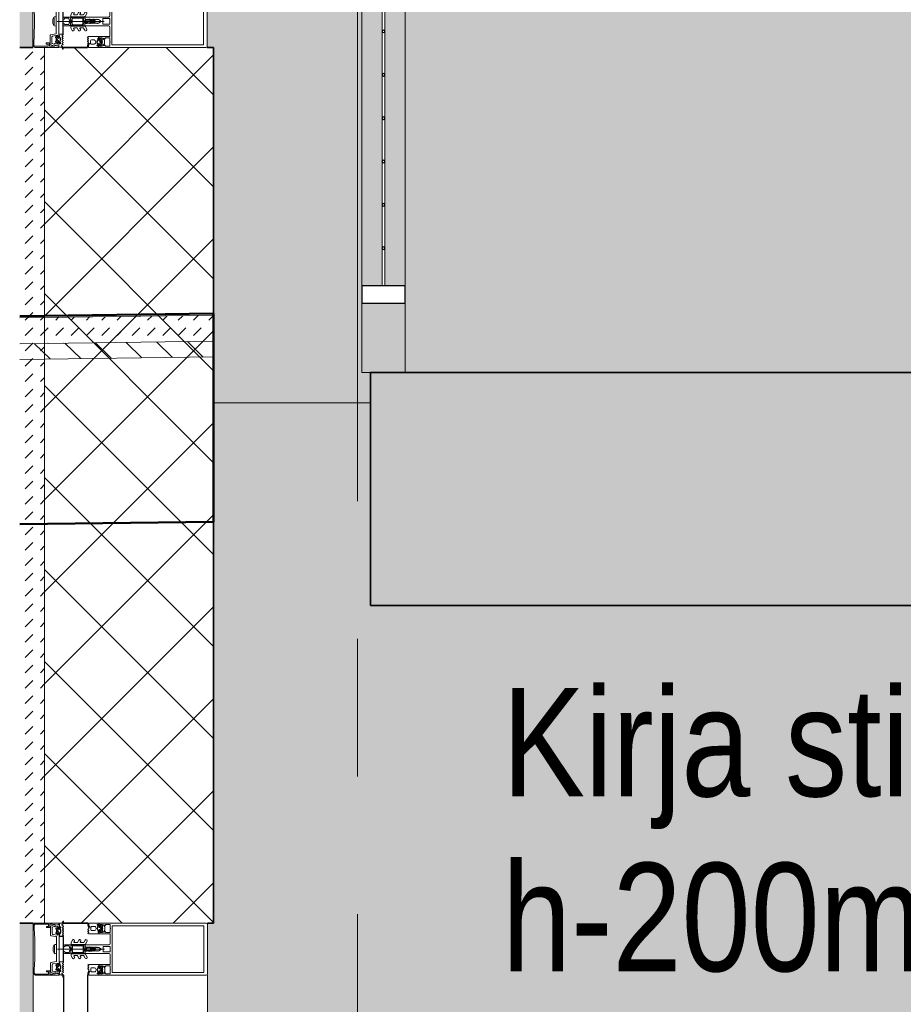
# Model space of a CAD drawing. Header units: millimetres. Extents: x -35550 to -1797, y -2320 to 9844.
# Tile 40 of 96: x -29225 to -28206, y 2106 to 3242. Entities that reach past the tile are written whole.
import ezdxf

# ---------------------------------------------------------------- set-up
doc = ezdxf.new("R2010")
doc.units = ezdxf.units.MM
doc.linetypes.add('Grid Line 1_2_', pattern=[1111.25, 635, -158.75, 158.75, -158.75])
for name, color, linetype, lineweight in [('Balusters', 7, 'Continuous', 18), ('Common Edges', 7, 'Continuous', 18), ('Curtain Panels', 7, 'Continuous', 18), ('Curtain Panels-1', 7, 'Continuous', 25), ('Curtain Wall Mullions', 7, 'Continuous', 18), ('Cut Pattern-2', 7, 'Continuous', 18), ('Detail Items', 7, 'Continuous', 18), ('Floors-2', 7, 'Continuous', 50), ('Generic Models', 7, 'Continuous', 18), ('Generic Models-6', 7, 'Continuous', 35), ('Grids-1', 7, 'Grid Line 1_2_', 9), ('Railings', 7, 'Continuous', 18), ('Rails', 7, 'Continuous', 25), ('Text Notes', 7, 'Continuous', 9), ('Walls', 7, 'Continuous', 18), ('Walls-1', 7, 'Continuous', 35)]:
    doc.layers.add(name, color=color, linetype=linetype, lineweight=lineweight)
for name, color, linetype, lineweight, true_color in [('Cut Pattern-3', 9, 'Continuous', 18, 0x808080), ('Generic Models-5', 9, 'Continuous', 18, 0x808080), ('Surface Pattern-1', 7, 'Continuous', 18, 0xc0c0c0)]:
    doc.layers.add(name, color=color, linetype=linetype, lineweight=lineweight, true_color=true_color)
doc.styles.add('Swis721 Cn BT_2', font='swissc.ttf', dxfattribs={"height": 125})
pattern_1 = [(45, (-11947.902, 4026.748), (0, 17.6776695), [12.5, -12.5])]

# ---------------------------------------------------------------- blocks, each defined once
blk = doc.blocks.new('System Panel - Glazed-2325728-Ukse BOKSI nr')
at = {"layer": 'Curtain Panels-1'}
for p, q in [((-30339.1, 2140), (-30339.1, 60)), ((-30311.1, 60), (-30311.1, 2140))]:
    blk.add_line(p, q, dxfattribs=at)
blk = doc.blocks.new('Rectangular Mullion - Schüco vert_ mullion_ cover cap 45mm_ profiil 150mm-1596190-Ukse BOKSI nr')
at = {"layer": 'Curtain Wall Mullions'}
for p, q in [((-30374.1, 60), (-30374.1, 2140)), ((-30339.2, 60), (-30339.2, 2140)), ((-30173.1, 2140), (-30173.1, 60))]:
    blk.add_line(p, q, dxfattribs=at)
blk = doc.blocks.new('Rectangular Mullion - HI_CovCap-30mm_Mull-125mm-488932-Ukse BOKSI nr')
at = {"layer": 'Detail Items'}
for p, q in [((-30374.1, 2.5), (-30374.1, 57.5)), ((-30372.8, 57.7), (-30372.8, 53.7)), ((-30355, 58.2), (-30355, 55.4)), ((-30349.4, 58.4), (-30353.7, 56.5)), ((-30339.3, 56.8), (-30340.8, 57.6)), ((-30339.1, 61), (-30339.1, 61.9)), ((-30311.1, 59.6), (-30311.1, 58.9)), ((-30310.8, 59.8), (-30310.9, 59.8)), ((-30310.2, 58.5), (-30310.2, 59.2)), ((-30309.9, 59.8), (-30309.9, 58.5)), ((-30309.8, 58.1), (-30308.8, 55.9)), ((-30299.5, 57.3), (-30300, 57.5)), ((-30298.9, 57.9), (-30298.9, 56.6)), ((-30298.3, 57.3), (-30298.3, 57.9)), ((-30294.6, 56.8), (-30295.5, 57.6)), ((-30291.7, 56.2), (-30292.7, 57.2)), ((-30181.2, 60), (-30280.5, 60)), ((-30181.2, 56.9), (-30280.5, 56.9)), ((-30188.1, 60), (-30174.6, 60)), ((-30173.1, 58.5), (-30173.1, 1.5)), ((-30354, 56), (-30354, 46)), ((-30353.6, 45.5), (-30347.5, 44.4)), ((-30352.2, 48), (-30352.2, 54.6)), ((-30351.6, 55.6), (-30350, 56.3)), ((-30346.6, 54.8), (-30347.6, 54)), ((-30347.6, 48), (-30346.6, 47.2)), ((-30347.1, 52.2), (-30347.1, 49.8)), ((-30346.5, 51.7), (-30346.5, 52.9)), ((-30346.5, 49.1), (-30346.5, 50.3)), ((-30346, 53.4), (-30344.8, 53.4)), ((-30344.4, 52.4), (-30346, 51.4)), ((-30346, 50.6), (-30344.4, 49.6)), ((-30344.8, 48.6), (-30346, 48.6)), ((-30344.3, 52.9), (-30344.3, 52.6)), ((-30344.3, 49.4), (-30344.3, 49.1)), ((-30343.9, 55.1), (-30343.9, 54.5)), ((-30343.9, 47.5), (-30343.9, 46.8)), ((-30343.3, 53.8), (-30343.3, 55.1)), ((-30342.9, 53.3), (-30342.7, 53.3)), ((-30342.8, 48.8), (-30342.8, 48.7)), ((-30342.2, 54.8), (-30342.7, 54.5)), ((-30342.5, 52.9), (-30342.6, 52.7)), ((-30342.4, 49.3), (-30342.6, 49.2)), ((-30342.4, 52.2), (-30342.3, 52.2)), ((-30342.4, 49.9), (-30342.3, 49.8)), ((-30342.2, 51.7), (-30342.3, 51.5)), ((-30342.3, 51), (-30342.1, 51)), ((-30342.1, 50.5), (-30342.3, 50.4)), ((-30340.1, 55.7), (-30339.3, 56.2)), ((-30339.3, 54.6), (-30340.1, 55)), ((-30340.1, 53.5), (-30339.3, 54)), ((-30339.3, 52.4), (-30340.1, 52.9)), ((-30340.1, 51.3), (-30339.3, 51.8)), ((-30339.3, 50.2), (-30340.1, 50.7)), ((-30340.1, 49.1), (-30339.3, 49.6)), ((-30339.3, 48), (-30340.1, 48.5)), ((-30340.1, 47), (-30339.3, 47.4)), ((-30339.3, 45.7), (-30340.1, 46.2)), ((-30310.1, 53.4), (-30310.9, 53)), ((-30310.9, 52.4), (-30310.1, 51.9)), ((-30310.1, 51.2), (-30310.9, 50.7)), ((-30310.9, 50.2), (-30310.1, 49.7)), ((-30310.1, 49), (-30310.9, 48.5)), ((-30307.5, 52.4), (-30307.5, 55.2)), ((-30306.5, 56.2), (-30303.5, 56.2)), ((-30303.5, 51.4), (-30306.5, 51.4)), ((-30301.5, 54.2), (-30301.5, 53.4)), ((-30299.9, 54.3), (-30300, 54.5)), ((-30300, 53.8), (-30299.9, 53.8)), ((-30299.9, 53.1), (-30300, 53.2)), ((-30299.9, 55), (-30299.8, 55)), ((-30299.9, 52.6), (-30299.8, 52.7)), ((-30299.6, 55.5), (-30299.7, 55.7)), ((-30299.5, 52), (-30299.7, 52.1)), ((-30299.5, 56.1), (-30299.3, 56.1)), ((-30299.4, 51.4), (-30299.3, 51.6)), ((-30298.3, 49.6), (-30298.3, 50.3)), ((-30297.9, 55.7), (-30297.9, 55.4)), ((-30297.9, 52.2), (-30297.9, 51.9)), ((-30297.7, 55.2), (-30296.1, 54.2)), ((-30296.1, 53.4), (-30297.7, 52.4)), ((-30285.6, 47.6), (-30297.6, 47.6)), ((-30296.2, 56.2), (-30297.4, 56.2)), ((-30297.4, 51.4), (-30296.2, 51.4)), ((-30295.7, 54.5), (-30295.7, 55.7)), ((-30295.7, 51.9), (-30295.7, 53.1)), ((-30295.5, 50), (-30294.6, 50.8)), ((-30295.1, 52.6), (-30295.1, 54.9)), ((-30292.7, 50.4), (-30291.7, 51.4)), ((-30291.4, 52.1), (-30291.4, 55.5)), ((-30285.1, 36.5), (-30285.1, 47.1)), ((-30349.5, 25.9), (-30349.5, 34.1)), ((-30347.2, 44.1), (-30347.2, 35.3)), ((-30347.2, 34.8), (-30347.2, 30.3)), ((-30330.3, 37.4), (-30330.3, 35.9)), ((-30328.6, 40.4), (-30330.2, 37.6)), ((-30314.3, 35.4), (-30329.8, 35.4)), ((-30316.6, 34.3), (-30329.7, 34.3)), ((-30327, 38.2), (-30326.5, 39.1)), ((-30323.3, 37.5), (-30326.5, 37.5)), ((-30321.3, 40.4), (-30322.9, 37.7)), ((-30319.7, 38.2), (-30319.2, 39.1)), ((-30316, 37.5), (-30319.3, 37.5)), ((-30314.1, 40.3), (-30315.6, 37.7)), ((-30314.1, 33.5), (-30314.1, 34.5)), ((-30313.9, 35.6), (-30311.9, 39.1)), ((-30313.6, 35), (-30286.6, 35)), ((-30350.9, 32.3), (-30350.9, 27.7)), ((-30347.2, 29.8), (-30347.2, 25.3)), ((-30347.2, 24.8), (-30347.2, 15.9)), ((-30346, 30), (-30291.8, 30)), ((-30339.1, 34), (-30339.1, 33.6)), ((-30339.1, 26.3), (-30339.1, 26)), ((-30338.1, 25), (-30332.4, 25)), ((-30333.1, 33.7), (-30337.4, 33.7)), ((-30337.4, 26.3), (-30333.1, 26.3)), ((-30332.1, 32.1), (-30332.1, 32.7)), ((-30332.1, 27.3), (-30332.1, 27.9)), ((-30331.1, 30.7), (-30331.8, 31.4)), ((-30331.8, 28.6), (-30331.1, 29.3)), ((-30330.7, 33.3), (-30330.7, 32.7)), ((-30330.7, 27.3), (-30330.7, 26)), ((-30330.4, 32), (-30330.1, 31.7)), ((-30330.1, 28.3), (-30330.4, 28)), ((-30330.3, 24.1), (-30330.3, 22.6)), ((-30329.8, 24.6), (-30314.3, 24.6)), ((-30328.6, 33.4), (-30328.6, 26.6)), ((-30328.1, 33.9), (-30317.1, 33.9)), ((-30317.1, 26.1), (-30328.1, 26.1)), ((-30316.6, 26.6), (-30316.6, 33.4)), ((-30315.6, 31.9), (-30315.6, 33.3)), ((-30315.6, 26.7), (-30315.6, 28.1)), ((-30314.9, 30.5), (-30315.5, 31.4)), ((-30315.4, 28.3), (-30314.2, 28.3)), ((-30315.3, 28.9), (-30314.9, 29.5)), ((-30314.6, 28.6), (-30315.1, 28.6)), ((-30314.1, 30.4), (-30314.1, 30.2)), ((-30314.1, 25.5), (-30314.1, 26.5)), ((-30311.9, 20.9), (-30313.9, 24.3)), ((-30313.8, 30.3), (-30313.6, 30.6)), ((-30286.6, 25), (-30313.6, 25)), ((-30312.9, 30.3), (-30312.9, 28.9)), ((-30308.7, 32.2), (-30308.6, 32.4)), ((-30308.6, 27.5), (-30308.7, 27.7)), ((-30308.2, 32.4), (-30308.1, 32.2)), ((-30308.1, 27.8), (-30308.2, 27.5)), ((-30308, 28.7), (-30308, 30.7)), ((-30307.3, 31), (-30307, 30.7)), ((-30306.8, 30.6), (-30306.8, 30.9)), ((-30306.6, 29.4), (-30306.7, 29.4)), ((-30306.3, 32.1), (-30304.6, 31.9)), ((-30304.6, 28.1), (-30306.3, 27.9)), ((-30306.1, 30.8), (-30306.1, 29.9)), ((-30305.3, 31.3), (-30305.4, 31.3)), ((-30305.4, 28.7), (-30305.3, 28.7)), ((-30303.4, 30.4), (-30304.6, 31.1)), ((-30304.6, 28.9), (-30303.4, 29.6)), ((-30304, 31.7), (-30302.6, 30.9)), ((-30302.6, 29.1), (-30304, 28.3)), ((-30293.5, 27.3), (-30293.5, 32.7)), ((-30293, 33.2), (-30285.6, 33.2)), ((-30285.6, 26.8), (-30293, 26.8)), ((-30285.1, 32.7), (-30285.1, 27.3)), ((-30285.1, 12.9), (-30285.1, 23.5)), ((-30354, 14), (-30354, 4)), ((-30347.5, 15.6), (-30353.6, 14.5)), ((-30352.2, 5.4), (-30352.2, 12)), ((-30347.6, 12), (-30346.6, 12.8)), ((-30344.8, 11.4), (-30346, 11.4)), ((-30343.9, 12.5), (-30343.9, 13.2)), ((-30339.3, 14.3), (-30340.1, 13.8)), ((-30340.1, 13), (-30339.3, 12.6)), ((-30339.3, 12), (-30340.1, 11.5)), ((-30330.2, 22.4), (-30328.6, 19.6)), ((-30326.5, 20.9), (-30327, 21.7)), ((-30326.5, 22.5), (-30323.3, 22.5)), ((-30322.9, 22.2), (-30321.3, 19.6)), ((-30319.2, 20.9), (-30319.7, 21.7)), ((-30319.3, 22.5), (-30316, 22.5)), ((-30315.6, 22.2), (-30314.1, 19.7)), ((-30310.1, 11), (-30310.9, 11.4)), ((-30297.6, 12.4), (-30285.6, 12.4)), ((-30372.8, 6.3), (-30372.8, 2.3)), ((-30355, 4.6), (-30355, 1.8)), ((-30353.7, 3.5), (-30349.4, 1.6)), ((-30350, 3.7), (-30351.6, 4.4)), ((-30346.6, 5.2), (-30347.6, 6)), ((-30347.1, 7.8), (-30347.1, 10.2)), ((-30346.5, 10.9), (-30346.5, 9.7)), ((-30346.5, 8.3), (-30346.5, 7.1)), ((-30346, 9.4), (-30344.4, 10.4)), ((-30344.4, 7.6), (-30346, 8.6)), ((-30346, 6.6), (-30344.8, 6.6)), ((-30344.3, 10.6), (-30344.3, 10.9)), ((-30344.3, 7.1), (-30344.3, 7.4)), ((-30343.9, 4.9), (-30343.9, 5.5)), ((-30343.3, 6.2), (-30343.3, 4.9)), ((-30342.9, 6.7), (-30342.7, 6.7)), ((-30342.8, 11.2), (-30342.8, 11.3)), ((-30342.2, 5.2), (-30342.7, 5.5)), ((-30342.4, 10.7), (-30342.6, 10.8)), ((-30342.5, 7.1), (-30342.6, 7.3)), ((-30342.4, 10.1), (-30342.3, 10.2)), ((-30342.4, 7.8), (-30342.3, 7.8)), ((-30342.1, 9.5), (-30342.3, 9.6)), ((-30342.3, 9), (-30342.1, 9)), ((-30342.2, 8.3), (-30342.3, 8.5)), ((-30339.3, 3.2), (-30340.8, 2.4)), ((-30340.1, 10.9), (-30339.3, 10.4)), ((-30339.3, 9.8), (-30340.1, 9.3)), ((-30340.1, 8.7), (-30339.3, 8.2)), ((-30339.3, 7.6), (-30340.1, 7.1)), ((-30340.1, 6.5), (-30339.3, 6)), ((-30339.3, 5.4), (-30340.1, 5)), ((-30340.1, 4.3), (-30339.3, 3.8)), ((-30311.1, 0.4), (-30311.1, 1.1)), ((-30310.9, 9.8), (-30310.1, 10.2)), ((-30310.1, 8.7), (-30310.9, 9.2)), ((-30310.9, 7.5), (-30310.1, 8)), ((-30310.1, 6.6), (-30310.9, 7)), ((-30310.8, 0.2), (-30310.9, 0.2)), ((-30310.2, 1.4), (-30310.2, 0.8)), ((-30309.9, 0.2), (-30309.9, 1.5)), ((-30309.8, 1.9), (-30308.8, 4.1)), ((-30307.5, 7.6), (-30307.5, 4.8)), ((-30303.5, 8.6), (-30306.5, 8.6)), ((-30306.5, 3.8), (-30303.5, 3.8)), ((-30301.5, 5.8), (-30301.5, 6.6)), ((-30299.9, 6.8), (-30300, 6.7)), ((-30300, 6.2), (-30299.9, 6.1)), ((-30299.9, 5.7), (-30300, 5.5)), ((-30299.5, 2.7), (-30300, 2.4)), ((-30299.9, 7.4), (-30299.8, 7.3)), ((-30299.9, 5), (-30299.8, 5)), ((-30299.5, 8), (-30299.7, 7.9)), ((-30299.6, 4.5), (-30299.7, 4.3)), ((-30299.5, 3.9), (-30299.3, 3.9)), ((-30299.4, 8.5), (-30299.3, 8.4)), ((-30298.9, 2.1), (-30298.9, 3.4)), ((-30298.3, 10.4), (-30298.3, 9.7)), ((-30298.3, 2.7), (-30298.3, 2.1)), ((-30297.9, 7.8), (-30297.9, 8.1)), ((-30297.9, 4.3), (-30297.9, 4.6)), ((-30296.1, 6.6), (-30297.7, 7.6)), ((-30297.7, 4.8), (-30296.1, 5.8)), ((-30297.4, 8.6), (-30296.2, 8.6)), ((-30296.2, 3.8), (-30297.4, 3.8)), ((-30295.7, 8.1), (-30295.7, 6.9)), ((-30295.7, 5.5), (-30295.7, 4.3)), ((-30295.5, 10), (-30294.6, 9.2)), ((-30294.6, 3.2), (-30295.5, 2.4)), ((-30295.1, 7.3), (-30295.1, 5)), ((-30291.7, 8.6), (-30292.7, 9.6)), ((-30292.7, 2.8), (-30291.7, 3.8)), ((-30291.4, 4.5), (-30291.4, 7.9)), ((-30181.2, 3.1), (-30280.5, 3.1)), ((-30181.2, 0), (-30280.5, 0)), ((-30174.6, 0), (-30188.1, 0)), ((-30339.1, -1), (-30339.1, -1.9))]:
    blk.add_line(p, q, dxfattribs=at)
at = {"layer": 'Detail Items', "flags": 128}
for points in [[(-30355.5, 54.9), (-30358.8, 54.9), (-30358.8, 56.2), (-30356.3, 56.2), (-30356.3, 58.7), (-30371.8, 58.7)], [(-30371.6, 60), (-30344.1, 60), (-30344.1, 58.9), (-30347.8, 57.7)], [(-30349.3, 58.4), (-30350.6, 58.4), (-30351.7, 58.7), (-30354.5, 58.7)], [(-30348.4, 55.6), (-30345.5, 56.4), (-30345.5, 54.5), (-30344.9, 54.5), (-30344.1, 55.3), (-30344.1, 58.5), (-30347.8, 57.5)], [(-30341.2, 59.8), (-30343.9, 59.8), (-30343.9, 55.7)], [(-30298.3, 58.5), (-30298.3, 60), (-30309.7, 60)], [(-30294, 54), (-30294, 58.5), (-30296.7, 58.5), (-30296.7, 57.3), (-30297.3, 57.3), (-30298.1, 58.1), (-30298.1, 60), (-30278.1, 60)], [(-30296, 57.5), (-30296.3, 57), (-30296.4, 57)], [(-30292, 57.9), (-30291.4, 57.3), (-30290.8, 57.3), (-30290.8, 58.5), (-30285.1, 58.5), (-30285.1, 54)], [(-30278.1, 3.1), (-30282.8, 3.1), (-30282.8, 56.9), (-30278.1, 56.9)], [(-30188.1, 56.9), (-30177.4, 56.9), (-30177.4, 3.1), (-30188.1, 3.1)], [(-30351.4, 13), (-30345.5, 14), (-30345.5, 12.5), (-30344.9, 12.5), (-30344.1, 13.3), (-30344.1, 46.7), (-30344.9, 47.5), (-30345.5, 47.5), (-30345.5, 46), (-30351.4, 47)], [(-30345.8, 54.2), (-30345.9, 54.2), (-30346.2, 54.7)], [(-30346.2, 47.3), (-30345.9, 47.8), (-30345.8, 47.8)], [(-30343.9, 46.2), (-30343.9, 44.8), (-30340, 44.8), (-30339.3, 45.2)], [(-30343.3, 47), (-30343.3, 48.2), (-30343, 48.2), (-30343.2, 46.9)], [(-30310.9, 48), (-30310.2, 47.6), (-30298.3, 47.6), (-30298.3, 48.9)], [(-30298.9, 51), (-30299, 49.7), (-30299, 51), (-30299.1, 51)], [(-30298.1, 48.1), (-30298.1, 49.5), (-30297.3, 50.3), (-30296.7, 50.3), (-30296.7, 49.1), (-30294, 49.1), (-30294, 53.5)], [(-30296.4, 50.6), (-30296.3, 50.6), (-30296, 50.1)], [(-30285.1, 53.5), (-30285.1, 49.1), (-30290.8, 49.1), (-30290.8, 50.3), (-30291.4, 50.3), (-30292, 49.6)], [(-30348.9, 24.8), (-30347.3, 24.6), (-30347.3, 35.4), (-30348.9, 35.2)], [(-30339.5, 15.3), (-30339.1, 15.3), (-30339.1, 44.7), (-30339.5, 44.7)], [(-30338.1, 35), (-30314.1, 35), (-30314.1, 33.4)], [(-30337.7, 33.4), (-30337.7, 32.6), (-30338.1, 32.6)], [(-30338.1, 27.3), (-30337.7, 27.3), (-30337.7, 26.6)], [(-30330.1, 25.5), (-30328.1, 25.7), (-30316.6, 25.7)], [(-30314.1, 26.6), (-30314.1, 25), (-30330, 25)], [(-30313.8, 28.4), (-30313.4, 28.8), (-30313.4, 29.8), (-30313.5, 29.6), (-30314.2, 28.7)], [(-30313.8, 29.9), (-30313.7, 29.9), (-30313.7, 30)], [(-30296.3, 30.9), (-30298.3, 32), (-30300.2, 32), (-30300.5, 32.5), (-30300.8, 32), (-30302, 32), (-30302.3, 32.5), (-30302.6, 32), (-30303.8, 32), (-30304.1, 32.5), (-30304.4, 32), (-30305.6, 32), (-30305.9, 32.5), (-30306.2, 32), (-30307.4, 32), (-30307.7, 32.5), (-30308, 32), (-30309.2, 32), (-30309.5, 32.5), (-30309.8, 32), (-30311, 32), (-30311.3, 32.5), (-30311.6, 32), (-30312.8, 32), (-30313.1, 32.5)], [(-30313.1, 27.5), (-30312.1, 27.5), (-30311.9, 28), (-30310.6, 28), (-30310.3, 27.5), (-30310.1, 28), (-30308.8, 28), (-30308.5, 27.5), (-30308.3, 28), (-30307, 28), (-30306.7, 27.5), (-30306.5, 28), (-30305.2, 28), (-30304.9, 27.5), (-30304.7, 28), (-30303.4, 28), (-30303.1, 27.5), (-30302.9, 28), (-30301.6, 28), (-30301.3, 27.5), (-30301.1, 28), (-30299.8, 28), (-30299.5, 27.5), (-30299.3, 28), (-30298.3, 28), (-30296.3, 29.1)], [(-30307.1, 29.6), (-30307.4, 30.1), (-30307.5, 28.8)], [(-30307.3, 30.4), (-30307.2, 30.4), (-30307, 30.4)], [(-30346.2, 12.7), (-30345.9, 12.2), (-30345.8, 12.2)], [(-30343.9, 13.8), (-30343.9, 15.2), (-30340, 15.2), (-30339.3, 14.8)], [(-30343.3, 13), (-30343.3, 11.8), (-30343, 11.8), (-30343.2, 13.1)], [(-30310.9, 12), (-30310.2, 12.4), (-30298.3, 12.4), (-30298.3, 11)], [(-30294, 6.4), (-30294, 10.9), (-30296.7, 10.9), (-30296.7, 9.7), (-30297.3, 9.7), (-30298.1, 10.5), (-30298.1, 11.9)], [(-30371.8, 1.3), (-30356.3, 1.3), (-30356.3, 3.8), (-30358.8, 3.8), (-30358.8, 5.1), (-30355.5, 5.1)], [(-30347.8, 2.3), (-30344.1, 1.1), (-30344.1, 0), (-30371.6, 0)], [(-30354.5, 1.3), (-30351.7, 1.3), (-30350.6, 1.6), (-30349.3, 1.6)], [(-30347.8, 2.5), (-30344.1, 1.5), (-30344.1, 4.7), (-30344.9, 5.5), (-30345.5, 5.5), (-30345.5, 3.6), (-30348.4, 4.4)], [(-30345.8, 5.8), (-30345.9, 5.8), (-30346.2, 5.3)], [(-30341.2, 0.2), (-30343.9, 0.2), (-30343.9, 4.3)], [(-30298.3, 1.5), (-30298.3, 0), (-30309.7, 0)], [(-30298.9, 8.9), (-30299, 10.2), (-30299, 9), (-30299.1, 9)], [(-30278.1, 0), (-30298.1, 0), (-30298.1, 1.9), (-30297.3, 2.7), (-30296.7, 2.7), (-30296.7, 1.5), (-30294, 1.5), (-30294, 5.9)], [(-30296.4, 9.4), (-30296.3, 9.4), (-30296, 9.9)], [(-30296, 2.5), (-30296.3, 3), (-30296.4, 3)], [(-30292, 10.3), (-30291.4, 9.7), (-30290.8, 9.7), (-30290.8, 10.9), (-30285.1, 10.9), (-30285.1, 6.4)], [(-30285.1, 5.9), (-30285.1, 1.5), (-30290.8, 1.5), (-30290.8, 2.7), (-30291.4, 2.7), (-30292, 2)]]:
    blk.add_lwpolyline(points, dxfattribs=at)
for points in [[(-30339.5, 15.3), (-30339.5, 44.7), (-30344, 44.7), (-30344, 15.3)], [(-30302.1, 30), (-30303.2, 30)]]:
    blk.add_lwpolyline(points, close=True, dxfattribs=at)
at = {"layer": 'Detail Items'}
for centre, radius, start, end in [((-30371.6, 57.5), 2.5, 89.9958, 180.0044), ((-30371.8, 57.7), 1, 89.9747, 180.027), ((-30354.5, 58.2), 0.5, 89.9737, 180.0289), ((-30349.2, 57.9), 0.6, 8.4417, 115), ((-30349.3, 57.6), 0.8, 31.4994, 90), ((-30348, 58.4), 0.674, 211.4994, 289.3465), ((-30348, 58.1), 0.6, 188.4417, 285), ((-30342.5, 62.3), 2.86, 297.5921, 351.6433), ((-30340.5, 58.1), 0.5, 115.3637, 240.1649), ((-30342, 61.1), 2.91, 295.3637, 350.4545), ((-30339.4, 61.9), 0.3, 359.9022, 171.6433), ((-30341.1, 61), 2, 350.4545, 359.9022), ((-30310.9, 59.6), 0.2, 89.962, 180.0227), ((-30300.4, 58.9), 10.7, 180.0006, 206.6602), ((-30310.8, 59.2), 0.6, 359.9898, 90.0124), ((-30303.9, 58.5), 6.3, 180.0004, 208.0721), ((-30309.7, 59.8), 0.2, 90.0083, 179.9961), ((-30308.9, 58.5), 1, 180.0045, 203.9938), ((-30299.5, 57.9), 0.65, 0, 180), ((-30299.8, 57.9), 0.4, 180, 240.0063), ((-30300, 56.4), 1, 0.8272, 59.9977), ((-30298.3, 58.2), 0.3, 90, 270), ((-30298, 57.3), 0.3, 180.9052, 269.9815), ((-30297.2, 54), 3.14, 75.4979, 104.5021), ((-30295.7, 57.3), 0.3, 50.0103, 149.9951), ((-30292.4, 57.6), 0.5, 45, 225), ((-30174.6, 58.5), 1.5, 360, 90), ((-30834.2, 30), 462, 357.0596, 2.9404), ((-30355.5, 55.4), 0.5, 269.9693, 0.0307), ((-30353.5, 56), 0.5, 115, 180), ((-30353.5, 46), 0.5, 180, 260), ((-30351.2, 54.6), 1, 115, 180), ((-30351.2, 48), 1, 180, 260), ((-30349.7, 55.8), 0.6, 18.8192, 115), ((-30348.6, 56.2), 0.6, 198.8192, 285), ((-30347.1, 53.4), 0.8, 129.9967, 247.3844), ((-30347.1, 48.6), 0.8, 112.6228, 229.9969), ((-30347.6, 52.2), 0.5, 0.0003, 67.3776), ((-30347.6, 49.8), 0.5, 292.6209, 0.0012), ((-30346.4, 54.5), 0.3, 30.0049, 129.9897), ((-30346.4, 47.4), 0.3, 229.9887, 330.0017), ((-30346, 52.9), 0.5, 89.9899, 180.0101), ((-30346.2, 51.7), 0.3, 179.9936, 300.0024), ((-30346.2, 50.3), 0.3, 60.0027, 180.0013), ((-30346, 49.1), 0.5, 180.0092, 269.9908), ((-30345, 51.2), 3.14, 75.4979, 104.5021), ((-30345, 50.8), 3.14, 255.517, 283.1975), ((-30344.8, 52.9), 0.5, 359.9897, 90.0103), ((-30344.8, 49.1), 0.5, 270.009, 359.991), ((-30344.6, 52.6), 0.3, 299.9936, 0.0121), ((-30344.6, 49.4), 0.3, 359.9893, 60.005), ((-30344.2, 47.5), 0.3, 0, 103.1975), ((-30344.2, 54.5), 0.3, 270.0185, 359.0948), ((-30343.9, 55.4), 0.3, 270, 90), ((-30343.6, 47), 0.33, 215.0901, 360), ((-30343.6, 46.2), 0.3, 97.1885, 179.997), ((-30343.7, 46.9), 0.5, 277.1737, 0.0088), ((-30342.6, 55.1), 0.65, 0, 180), ((-30342.8, 53.8), 0.5, 180, 215.0779), ((-30343, 48.2), 0.3, 144.1588, 180), ((-30342.2, 53.6), 1, 120.0023, 179.1728), ((-30342.8, 53.6), 0.339, 179.1783, 266.9975), ((-30346.8, 51), 4.4, 324.1588, 35.0779), ((-30343, 48.5), 0.3, 270.0112, 26.991), ((-30342.6, 48.9), 0.3, 105.0015, 206.9968), ((-30342.7, 53), 0.272, 330.011, 86.9853), ((-30342.3, 52.5), 0.316, 150.007, 251.9967), ((-30342.2, 50.1), 0.316, 120.0026, 221.9974), ((-30342.1, 51.3), 0.316, 134.991, 237.0104), ((-30342.5, 49.6), 0.3, 284.9955, 42.0028), ((-30342.4, 51.9), 0.3, 315.0005, 72.0009), ((-30342.4, 55.1), 0.4, 299.9937, 0), ((-30342.3, 50.7), 0.3, 300.0003, 56.9985), ((-30339.9, 55.4), 0.417, 125.132, 234.868), ((-30339.9, 53.2), 0.415, 125.012, 234.988), ((-30339.9, 51), 0.43, 127.8436, 233.8234), ((-30339.9, 48.8), 0.419, 125.4665, 234.6999), ((-30339.9, 46.6), 0.416, 116.9541, 241.568), ((-30339.4, 56.5), 0.3, 300.7154, 60.1649), ((-30339.4, 54.3), 0.3, 300.5887, 59.5346), ((-30339.4, 52.1), 0.3, 300.1448, 59.5346), ((-30339.4, 49.9), 0.3, 300.3449, 59.5346), ((-30339.4, 47.7), 0.3, 300.3446, 59.7685), ((-30339.4, 45.5), 0.3, 299.7965, 60.132), ((-30310.8, 52.7), 0.3, 119.9964, 240.0036), ((-30310.8, 50.5), 0.3, 119.9964, 240.0036), ((-30310.8, 48.3), 0.3, 119.9964, 240.0036), ((-30310.4, 53.9), 0.51, 301.8069, 26.6614), ((-30310.3, 51.6), 0.41, 299.9985, 60.0015), ((-30310.3, 49.4), 0.41, 300.0052, 59.9948), ((-30309.1, 55.7), 0.35, 208.0748, 23.9984), ((-30306.5, 55.2), 1, 89.9928, 180.0072), ((-30306.5, 52.4), 1, 180.0013, 269.9987), ((-30303.5, 54.2), 2, 359.9974, 90.0026), ((-30303.5, 53.4), 2, 270.0021, 359.9979), ((-30299.9, 53.5), 0.3, 123.0015, 239.9997), ((-30299.8, 54.7), 0.3, 107.9991, 224.9995), ((-30299.7, 52.4), 0.3, 137.9972, 255.0045), ((-30300.1, 54.1), 0.316, 302.9896, 45.009), ((-30300, 52.9), 0.316, 318.0026, 59.9974), ((-30295.4, 53.8), 4.4, 144.9221, 215.8412), ((-30299.9, 55.3), 0.316, 288.0033, 29.993), ((-30299.5, 55.8), 0.272, 93.0147, 209.989), ((-30299.6, 51.7), 0.3, 333.0032, 74.9985), ((-30299.1, 51.3), 0.3, 153.009, 269.9888), ((-30299.3, 56.4), 0.339, 273.0025, 0.8217), ((-30299.4, 56.6), 0.5, 324.9221, 0), ((-30298.5, 49.7), 0.5, 179.9912, 262.8263), ((-30299.2, 51), 0.3, 360, 35.8412), ((-30298.6, 49.8), 0.33, 180, 324.9099), ((-30298.6, 48.9), 0.3, 0.003, 82.8115), ((-30298, 50.3), 0.3, 76.8025, 180), ((-30297.6, 48.1), 0.5, 180, 270), ((-30297.4, 55.7), 0.5, 89.9897, 180.0103), ((-30297.6, 55.4), 0.3, 179.9879, 240.0064), ((-30297.6, 52.2), 0.3, 119.995, 180.0107), ((-30297.4, 51.9), 0.5, 180.009, 269.991), ((-30297.2, 53.6), 3.14, 256.8025, 284.483), ((-30296.2, 55.7), 0.5, 359.9899, 90.0101), ((-30296.2, 51.9), 0.5, 270.0092, 359.9908), ((-30296, 54.5), 0.3, 239.9976, 0.0064), ((-30296, 53.1), 0.3, 359.9987, 119.9973), ((-30295.7, 50.2), 0.3, 209.9983, 310.0113), ((-30294.6, 54.9), 0.5, 112.6224, 179.9997), ((-30294.6, 52.6), 0.5, 179.9988, 247.3791), ((-30295.1, 56.1), 0.8, 292.6156, 50.0033), ((-30295.1, 51.4), 0.8, 310.0031, 67.3772), ((-30294, 53.8), 0.25, 281.537, 78.463), ((-30292.4, 50), 0.5, 135, 315), ((-30292.4, 55.5), 1, 360, 45), ((-30292.4, 52.1), 1, 315, 360), ((-30285.6, 47.1), 0.5, 0, 90), ((-30285.1, 53.8), 0.25, 281.537, 78.463), ((-30341.8, 29.9), 9.4, 153.767, 165.5787), ((-30348.3, 33.1), 2.2, 103.9707, 152.728), ((-30347.5, 44.1), 0.3, 0, 80), ((-30347.3, 35), 0.256, 282.6804, 77.3196), ((-30338.1, 34), 1, 90, 180), ((-30329.7, 33.3), 1, 90, 180), ((-30329.8, 37.4), 0.5, 150, 180), ((-30329.8, 35.9), 0.5, 180, 270), ((-30327.6, 39.8), 1.2, 60, 150), ((-30327.6, 39.7), 1.3, 330, 60), ((-30326.5, 38), 0.5, 150, 270), ((-30323.3, 38), 0.5, 270, 330), ((-30320.3, 39.8), 1.2, 60, 150), ((-30319.3, 38), 0.5, 150, 270), ((-30320.3, 39.7), 1.3, 330, 60), ((-30316.6, 33.3), 1, 0, 90), ((-30316, 38), 0.5, 270, 330), ((-30314.3, 35.9), 0.5, 270, 330), ((-30313, 39.7), 1.3, 64.4117, 150), ((-30313.6, 34.5), 0.5, 90, 180), ((-30313, 39.7), 1.3, 330, 60), ((-30286.6, 36.5), 1.5, 270, 360), ((-30341.8, 30.1), 9.41, 194.4257, 206.2319), ((-30348.3, 26.9), 2.2, 207.2746, 256.0268), ((-30347.3, 30), 0.256, 282.6804, 77.3196), ((-30347.3, 25), 0.256, 282.6804, 77.3196), ((-30338.1, 33.6), 1, 180, 270), ((-30338.1, 26.3), 1, 90, 180), ((-30338.1, 26), 1, 180, 270), ((-30337.4, 33.4), 0.3, 90, 180), ((-30337.4, 26.6), 0.3, 180, 270), ((-30333.1, 32.7), 1, 0, 90), ((-30333.1, 27.3), 1, 270, 0), ((-30332.4, 26), 1, 270, 306.8699), ((-30331.1, 32.1), 1, 180, 225), ((-30331.1, 27.9), 1, 135, 180), ((-30331.2, 24.4), 1, 53.1301, 126.8699), ((-30331.8, 30), 1, 315, 45), ((-30329.7, 32.7), 1, 180, 225), ((-30329.7, 27.3), 1, 135, 180), ((-30330.2, 26), 0.5, 180, 276), ((-30330, 26), 1, 233.1301, 270), ((-30329.8, 24.1), 0.5, 90, 180), ((-30331.8, 30), 2.4, 315, 45), ((-30328.1, 33.4), 0.5, 90, 180), ((-30328.1, 26.6), 0.5, 180, 270), ((-30317.1, 33.4), 0.5, 0, 90), ((-30317.1, 26.6), 0.5, 270, 0), ((-30316.6, 26.7), 1, 270, 0), ((-30314.6, 31.9), 1, 180, 210), ((-30315.4, 28.1), 0.2, 90, 180), ((-30315.1, 28.8), 0.2, 150, 270), ((-30315.8, 30), 1, 330, 30), ((-30314.6, 29.1), 0.5, 270, 315), ((-30314.3, 24.1), 0.5, 30, 90), ((-30314.2, 28.8), 0.5, 270, 315), ((-30313.1, 33.5), 1, 180, 270), ((-30312.6, 33.4), 1.5, 180, 280.22), ((-30313.3, 30.4), 0.8, 95.5038, 180), ((-30313.8, 30.2), 0.3, 180, 270), ((-30312.6, 26.6), 1.5, 79.78, 180), ((-30313.1, 26.5), 1, 90, 180), ((-30313.6, 25.5), 0.5, 180, 270), ((-30313.7, 30.2), 0.2, 135, 270), ((-30313.7, 29.7), 0.2, 0, 90), ((-30313.3, 30.3), 0.4, 0, 135), ((-30313.6, 29.8), 0.2, 0, 90), ((-30313.7, 29.6), 0.2, 315, 0), ((-30308.8, -16.6), 48, 88.223, 95.5038), ((-30313.6, 29), 0.2, 315, 0), ((-30312.7, 28.9), 0.2, 180, 265.2875), ((-30308.8, 76.5), 48, 265.2875, 270.6868), ((-30308.8, 12.2), 20, 89.7236, 100.22), ((-30308.8, 47.7), 20, 259.78, 270.2764), ((-30308.4, 32.3), 0.2, 30, 150), ((-30308.4, 27.6), 0.2, 210, 330), ((-30308.2, 28.7), 0.2, 270.6868, 0), ((-30308.8, 12.2), 20, 83, 88.0497), ((-30308.8, 47.7), 20, 271.9503, 277), ((-30307.6, 30.7), 0.4, 45, 180), ((-30307.3, 30.2), 0.2, 90, 180), ((-30307.3, 28.8), 0.2, 180, 271.7659), ((-30307.2, 30.2), 0.2, 90, 210), ((-30307.3, 30.9), 0.5, 360, 88.223), ((-30308.8, 76.5), 48, 271.7659, 274), ((-30307.2, 30.6), 0.2, 270, 45), ((-30306.7, 29.9), 0.5, 210, 270), ((-30307, 30.6), 0.2, 270, 0), ((-30306.6, 29.9), 0.5, 270, 0), ((-30305.6, 30.8), 0.5, 86.1698, 180), ((-30308.8, -16.6), 48, 86, 86.1698), ((-30305.4, 29.7), 1.6, 60, 86), ((-30305.4, 30.3), 1.6, 274, 300), ((-30304.8, 30.4), 1.5, 60, 83), ((-30304.8, 29.6), 1.5, 277, 300), ((-30303.7, 30), 0.5, 0.0573, 60), ((-30303.7, 30), 0.5, 300, 359.9427), ((-30303.1, 30), 1, 0.0286, 60), ((-30303.1, 30), 1, 300, 359.9714), ((-30296.8, 30), 1, 300, 60), ((-30293, 32.7), 0.5, 90, 180), ((-30293, 27.3), 0.5, 180, 270), ((-30286.6, 23.5), 1.5, 0, 90), ((-30285.6, 32.7), 0.5, 360, 90), ((-30285.6, 27.3), 0.5, 270, 360), ((-30353.5, 14), 0.5, 100, 180), ((-30351.2, 12), 1, 100, 180), ((-30347.1, 11.4), 0.8, 130.0031, 247.3772), ((-30347.5, 15.9), 0.3, 280, 360), ((-30346.4, 12.6), 0.3, 29.9983, 130.0113), ((-30346, 10.9), 0.5, 90.0092, 179.9908), ((-30345, 9.2), 3.14, 76.8025, 104.483), ((-30344.8, 10.9), 0.5, 0.009, 89.991), ((-30344.2, 12.5), 0.3, 256.8025, 0), ((-30343.6, 13.8), 0.3, 180.003, 262.8115), ((-30343.6, 13), 0.33, 0, 144.9099), ((-30343.7, 13.1), 0.5, 359.9912, 82.8263), ((-30343, 11.8), 0.3, 180, 215.8412), ((-30346.8, 9), 4.4, 324.9221, 35.8412), ((-30343, 11.5), 0.3, 333.009, 89.9888), ((-30339.9, 13.4), 0.416, 118.432, 243.0459), ((-30339.9, 11.2), 0.419, 125.3001, 234.5335), ((-30339.4, 14.5), 0.3, 299.868, 60.2035), ((-30339.4, 12.3), 0.3, 300.2315, 59.6554), ((-30329.8, 22.6), 0.5, 180, 210), ((-30327.6, 20.2), 1.2, 210, 300), ((-30326.5, 22), 0.5, 90, 210), ((-30327.6, 20.3), 1.3, 300, 30), ((-30323.3, 22), 0.5, 30, 90), ((-30320.3, 20.2), 1.2, 210, 300), ((-30319.3, 22), 0.5, 90, 210), ((-30320.3, 20.3), 1.3, 300, 30), ((-30316, 22), 0.5, 30, 90), ((-30313, 20.3), 1.3, 210, 295.5883), ((-30313, 20.3), 1.3, 300, 30), ((-30310.8, 11.7), 0.3, 119.9964, 240.0036), ((-30297.6, 11.9), 0.5, 90, 180), ((-30285.6, 12.9), 0.5, 270, 360), ((-30371.6, 2.5), 2.5, 179.998, 270.002), ((-30371.8, 2.3), 0.999, 179.97, 270.03), ((-30355.5, 4.6), 0.5, 359.9693, 90.0307), ((-30354.5, 1.8), 0.5, 179.9728, 270.0281), ((-30353.5, 4), 0.5, 180, 245), ((-30351.2, 5.4), 1, 180, 245), ((-30349.7, 4.2), 0.6, 245, 341.1808), ((-30349.2, 2.1), 0.6, 245, 351.5583), ((-30349.3, 2.4), 0.8, 270, 328.5006), ((-30348.6, 3.8), 0.6, 75, 161.1808), ((-30348, 1.9), 0.6, 75, 171.5583), ((-30348, 1.6), 0.674, 70.6535, 148.5006), ((-30347.1, 6.6), 0.8, 112.6156, 230.0033), ((-30347.6, 10.2), 0.5, 359.9988, 67.3791), ((-30347.6, 7.8), 0.5, 292.6224, 359.9997), ((-30346.4, 5.5), 0.3, 230.0103, 329.9951), ((-30346.2, 9.7), 0.3, 179.9987, 299.9973), ((-30346.2, 8.3), 0.3, 59.9976, 180.0064), ((-30346, 7.1), 0.5, 179.9899, 270.0101), ((-30345, 8.8), 3.14, 255.4979, 284.5021), ((-30344.8, 7.1), 0.5, 269.9897, 0.0103), ((-30344.6, 10.6), 0.3, 299.995, 0.0107), ((-30344.6, 7.4), 0.3, 359.9879, 60.0064), ((-30344.2, 5.5), 0.3, 0.9052, 89.9815), ((-30343.9, 4.6), 0.3, 270, 90), ((-30342.8, 6.2), 0.5, 144.9221, 180), ((-30342.6, 4.9), 0.65, 180, 0), ((-30342.8, 6.4), 0.339, 93.0025, 180.8217), ((-30342.2, 6.4), 1, 180.8272, 239.9977), ((-30342.6, 11.1), 0.3, 153.0032, 254.9985), ((-30342.7, 7), 0.272, 273.0147, 29.989), ((-30342.3, 7.5), 0.316, 108.0033, 209.993), ((-30342.2, 9.9), 0.316, 138.0026, 239.9974), ((-30342.5, 10.4), 0.3, 317.9972, 75.0045), ((-30342.1, 8.7), 0.316, 122.9896, 225.009), ((-30342.4, 8.1), 0.3, 287.9991, 44.9995), ((-30342.4, 4.9), 0.4, 360, 60.0063), ((-30342.3, 9.3), 0.3, 303.0015, 59.9997), ((-30342.5, -2.3), 2.86, 8.3567, 62.4079), ((-30340.5, 1.9), 0.5, 119.8351, 244.6363), ((-30342, -1.1), 2.91, 9.5455, 64.6363), ((-30339.9, 9), 0.43, 126.1766, 232.1564), ((-30339.9, 6.8), 0.415, 125.012, 234.988), ((-30339.9, 4.6), 0.417, 125.132, 234.868), ((-30339.4, 10.1), 0.3, 300.4654, 59.6551), ((-30339.4, 7.9), 0.3, 300.4654, 59.8552), ((-30339.4, 5.7), 0.3, 300.4654, 59.4113), ((-30339.4, 3.5), 0.3, 299.8351, 59.2846), ((-30310.8, 9.5), 0.3, 119.9964, 240.0036), ((-30310.8, 7.3), 0.3, 119.9964, 240.0036), ((-30300.4, 1.1), 10.7, 153.3398, 179.9994), ((-30310.9, 0.4), 0.2, 179.9773, 270.038), ((-30310.8, 0.8), 0.6, 269.9876, 0.0102), ((-30303.9, 1.4), 6.3, 151.9279, 179.9996), ((-30310.3, 10.6), 0.41, 300.0052, 59.9948), ((-30310.3, 8.4), 0.41, 299.9985, 60.0015), ((-30310.4, 6.1), 0.51, 333.3386, 58.1931), ((-30308.9, 1.5), 1, 156.0062, 179.9955), ((-30309.7, 0.2), 0.2, 180.0039, 269.9917), ((-30309.1, 4.2), 0.35, 336.0016, 151.9252), ((-30306.5, 7.6), 1, 90.0013, 179.9987), ((-30306.5, 4.8), 1, 179.9928, 270.0072), ((-30303.5, 6.6), 2, 0.0021, 89.9979), ((-30303.5, 5.8), 2, 269.9974, 0.0026), ((-30299.9, 6.5), 0.3, 120.0003, 236.9985), ((-30299.8, 2.1), 0.4, 119.9937, 180), ((-30299.5, 2.1), 0.65, 180, 0), ((-30299.8, 5.3), 0.3, 135.0005, 252.0009), ((-30299.7, 7.6), 0.3, 104.9955, 222.0028), ((-30300, 7.1), 0.316, 300.0026, 41.9974), ((-30300.1, 5.9), 0.316, 314.991, 57.0104), ((-30295.4, 6.2), 4.4, 144.1588, 215.0779), ((-30299.9, 4.7), 0.316, 330.007, 71.9967), ((-30299.5, 4.2), 0.272, 150.011, 266.9853), ((-30299.6, 8.3), 0.3, 285.0015, 26.9968), ((-30300, 3.6), 1, 300.0023, 359.1728), ((-30299.1, 8.7), 0.3, 90.0112, 206.991), ((-30299.3, 3.6), 0.339, 359.1783, 86.9975), ((-30298.5, 10.2), 0.5, 97.1737, 180.0088), ((-30299.4, 3.4), 0.5, 360, 35.0779), ((-30298.6, 10.2), 0.33, 35.0901, 180), ((-30299.2, 8.9), 0.3, 324.1588, 0), ((-30298.6, 11), 0.3, 277.1885, 359.997), ((-30298.3, 1.8), 0.3, 90, 270), ((-30298, 9.7), 0.3, 180, 283.1975), ((-30298, 2.7), 0.3, 90.0185, 179.0948), ((-30297.2, 6), 3.14, 255.4979, 284.5021), ((-30297.2, 6.3), 3.14, 75.517, 103.1975), ((-30297.4, 8.1), 0.5, 90.009, 179.991), ((-30297.6, 7.8), 0.3, 179.9893, 240.005), ((-30297.6, 4.6), 0.3, 119.9936, 180.0121), ((-30297.4, 4.3), 0.5, 179.9897, 270.0103), ((-30296.2, 8.1), 0.5, 0.0092, 89.9908), ((-30296.2, 4.3), 0.5, 269.9899, 0.0101), ((-30296, 6.9), 0.3, 240.0027, 0.0013), ((-30296, 5.5), 0.3, 359.9936, 120.0024), ((-30295.7, 9.7), 0.3, 49.9887, 150.0017), ((-30295.7, 2.6), 0.3, 210.0049, 309.9897), ((-30294.6, 7.3), 0.5, 112.6209, 180.0012), ((-30294.6, 5), 0.5, 180.0003, 247.3776), ((-30295.1, 8.5), 0.8, 292.6228, 49.9969), ((-30295.1, 3.8), 0.8, 309.9967, 67.3844), ((-30294, 6.2), 0.25, 281.537, 78.463), ((-30292.4, 10), 0.5, 45, 225), ((-30292.4, 2.4), 0.5, 135, 315), ((-30292.4, 7.9), 1, 360, 45), ((-30292.4, 4.5), 1, 315, 0), ((-30285.1, 6.2), 0.25, 281.537, 78.463), ((-30174.6, 1.5), 1.5, 270, 360), ((-30339.4, -1.9), 0.3, 188.3567, 0.0978), ((-30341.1, -1), 2, 0.0978, 9.5455)]:
    blk.add_arc(centre, radius, start, end, dxfattribs=at)
blk = doc.blocks.new('Generic Models 28 - Generic Models 27-1786893-Ukse BOKSI nr')
at = {"layer": 'Generic Models-5'}
blk.add_hatch(color=256, dxfattribs=at).paths.add_polyline_path([(-27994.8, 2558.4), (-27994.8, 2790), (-27777, 2790), (-27777, 2835), (-29985, 2835), (-29985, 2566.2), (-29014.2, 2566.2), (-28999.2, 2570.2), (-28988.2, 2581.2), (-28984.2, 2596.2), (-28984.2, 2654.2), (-28978.9, 2674.2), (-28964.2, 2688.9), (-28944.2, 2694.2), (-28179.3, 2694.2), (-28160.9, 2689.7), (-28146.7, 2677.3), (-28139.7, 2659.8), (-28130.9, 2597.1), (-28123, 2577.4), (-28107, 2563.4), (-28086.3, 2558.4)], flags=0)
at = {"layer": 'Generic Models-6'}
for p, q in [((-27777, 2835), (-29985, 2835)), ((-29985, 2835), (-29985, 2566.2)), ((-27777, 2790), (-27777, 2835)), ((-27994.8, 2558.4), (-27994.8, 2790)), ((-27994.8, 2790), (-27777, 2790)), ((-28944.2, 2694.2), (-28179.3, 2694.2)), ((-28139.7, 2659.8), (-28130.9, 2597.1)), ((-28984.2, 2596.2), (-28984.2, 2654.2)), ((-29985, 2566.2), (-29014.2, 2566.2)), ((-28086.3, 2558.4), (-27994.8, 2558.4))]:
    blk.add_line(p, q, dxfattribs=at)
for centre, radius, start, end in [((-28944.2, 2654.2), 40, 90, 180), ((-28179.3, 2654.2), 40, 8, 90), ((-29014.2, 2596.2), 30, 270, 0), ((-28086.3, 2603.4), 45, 188, 270)]:
    blk.add_arc(centre, radius, start, end, dxfattribs=at)
blk = doc.blocks.new('Railing - 20x50mm-2376658-Ukse BOKSI nr')
at = {"layer": 'Balusters'}
for p, q in [((-29995, 3845), (-29995, 3740)), ((-29945, 3740), (-29945, 3845)), ((-29995, 3720), (-29995, 2935)), ((-29945, 2935), (-29945, 3720)), ((-29995, 2915), (-29995, 2835)), ((-29945, 2835), (-29945, 2915)), ((-29995, 2835), (-29985, 2835))]:
    blk.add_line(p, q, dxfattribs=at)
blk = doc.blocks.new('Railing - 3mm-2376661-Ukse BOKSI nr')
at = {"layer": 'Balusters'}
for p, q in [((-29971.5, 3720), (-29971.5, 2935)), ((-29968.5, 2935), (-29968.5, 3720))]:
    blk.add_line(p, q, dxfattribs=at)
blk = doc.blocks.new('Railing - Railing-2227051-Ukse BOKSI nr')
at = {"layer": 'Rails'}
for p, q in [((-29945, 3880), (-29995, 3880)), ((-29995, 3880), (-29995, 3845)), ((-29945, 3845), (-29945, 3880)), ((-29995, 3845), (-29945, 3845)), ((-29945, 3740), (-29995, 3740)), ((-29995, 3740), (-29995, 3720)), ((-29945, 3720), (-29945, 3740)), ((-29995, 3720), (-29945, 3720)), ((-29945, 2935), (-29995, 2935)), ((-29995, 2935), (-29995, 2915)), ((-29945, 2915), (-29945, 2935)), ((-29995, 2915), (-29945, 2915))]:
    blk.add_line(p, q, dxfattribs=at)
for centre, start, end in [((-29970, 3678.5), 0, 180), ((-29970, 3678.5), 180, 0), ((-29970, 3628.5), 0, 180), ((-29970, 3628.5), 180, 0), ((-29970, 3578.5), 0, 180), ((-29970, 3578.5), 180, 0), ((-29970, 3528.5), 0, 180), ((-29970, 3528.5), 180, 0), ((-29970, 3478.5), 0, 180), ((-29970, 3478.5), 180, 0), ((-29970, 3428.5), 0, 180), ((-29970, 3428.5), 180, 0), ((-29970, 3378.5), 0, 180), ((-29970, 3378.5), 180, 0), ((-29970, 3328.5), 0, 180), ((-29970, 3328.5), 180, 0), ((-29970, 3278.5), 0, 180), ((-29970, 3278.5), 180, 0), ((-29970, 3228.5), 0, 180), ((-29970, 3228.5), 180, 0), ((-29970, 3178.5), 0, 180), ((-29970, 3178.5), 180, 0), ((-29970, 3128.5), 0, 180), ((-29970, 3128.5), 180, 0), ((-29970, 3078.5), 0, 180), ((-29970, 3078.5), 180, 0), ((-29970, 3028.5), 0, 180), ((-29970, 3028.5), 180, 0), ((-29970, 2978.5), 0, 180), ((-29970, 2978.5), 180, 0)]:
    blk.add_arc(centre, 1.5, start, end, dxfattribs=at)
for name in ['Railing - 20x50mm-2376658-Ukse BOKSI nr', 'Railing - 3mm-2376661-Ukse BOKSI nr']:
    blk.add_blockref(name, (0, 0))

msp = doc.modelspace()

# ---------------------------------------------------------------- hatches: boundary and pattern name
at = {"layer": 'Cut Pattern-2'}
h = msp.add_hatch(dxfattribs=at)
h.set_pattern_fill('FP_11', color=256, angle=225, style=0, pattern_type=2)
h.set_pattern_definition([(135.716, (-31962.97, 2866), (-17.45538, -17.8972), [])])
h.paths.add_polyline_path([(-29225.1, 2850.2), (-29001.5, 2853), (-29001.5, 2871), (-29225.1, 2868.2)], flags=0)
at = {"layer": 'Cut Pattern-3'}
h = msp.add_hatch(dxfattribs=at)
h.set_pattern_fill('FP_10', color=256, style=0, pattern_type=2)
h.set_pattern_definition(pattern_1)
h.paths.add_polyline_path([(-29209.6, 2200), (-29196.5, 2200), (-29196.5, 3210), (-29225.1, 3210), (-29225.1, 2200)], flags=0)
h = msp.add_hatch(dxfattribs=at)
h.set_pattern_fill('FP_12', color=256, style=0, pattern_type=2)
h.set_pattern_definition([(45, (-11947.9, 4026.75), (-53.033, 53.033), []), (135, (-11947.9, 4026.75), (-53.033, -53.033), [])])
h.paths.add_polyline_path([(-29174.6, 2200), (-29001.5, 2200), (-29001.5, 3210), (-29196.5, 3210), (-29196.5, 2200)], flags=0)
h = msp.add_hatch(dxfattribs=at)
h.set_pattern_fill('FP_10', color=256, style=0, pattern_type=2)
h.set_pattern_definition(pattern_1)
h.paths.add_polyline_path([(-29225.1, 2868.2), (-29001.5, 2871), (-29001.5, 2901), (-29225.1, 2898.2)], flags=0)
at = {"layer": 'Surface Pattern-1'}
h = msp.add_hatch(color=256, dxfattribs=at)
h.paths.add_polyline_path([(-29001.5, 2800), (-28820.5, 2800), (-28820.5, 2835), (-28181.5, 2835), (-28181.5, 4900), (-28113.6, 4900), (-28113.6, 5366.2), (-28820.5, 5366.2), (-28820.5, 5600), (-29009, 5600), (-29009, 3210), (-29001.5, 3210), (-29001.5, 2827)], flags=0)
h.paths.add_polyline_path([(-28828.4, 2915), (-28830.5, 2915), (-28830.5, 2935), (-28807, 2935), (-28807, 3720), (-28830.5, 3720), (-28830.5, 3740), (-28780.5, 3740), (-28780.5, 3720), (-28804, 3720), (-28804, 2935), (-28780.5, 2935), (-28780.5, 2915), (-28801.9, 2915)], flags=0)
h.paths.add_polyline_path([(-29210, 3210), (-29210, 5600), (-29225.1, 5600), (-29225.1, 3210)], flags=0)
h.paths.add_polyline_path([(-28780.5, 3845), (-28830.5, 3845), (-28830.5, 3880), (-28780.5, 3880)], flags=0)
h = msp.add_hatch(color=256, dxfattribs=at)
h.paths.add_polyline_path([(-29209.6, 0), (-29209.6, 2200), (-29225.1, 2200), (-29225.1, 0)], flags=0)
h.paths.add_polyline_path([(-28801.9, 0), (-28691.2, 0), (-28691.2, 35), (-28181.5, 35), (-28181.5, 2100), (-28159.9, 2100), (-28159.9, 2566.2), (-28820.5, 2566.2), (-28820.5, 2800), (-29001.5, 2800), (-29001.5, 2200), (-29008.6, 2200), (-29008.6, 0), (-28924, 0)], flags=0)

# ---------------------------------------------------------------- linework, layer by layer
at = {"layer": 'Common Edges'}
for p, q in [((-29196.5, 2200), (-29196.5, 3210)), ((-29001.5, 2901), (-29225.1, 2898.2)), ((-29001.5, 2871), (-29225.1, 2868.2)), ((-29001.5, 2853), (-29225.1, 2850.2))]:
    msp.add_line(p, q, dxfattribs=at)
at = {"layer": 'Floors-2'}
for p, q in [((-29001.5, 2903), (-29225.1, 2900.2)), ((-29001.5, 2663), (-29001.5, 2903)), ((-29225.1, 2660.2), (-29001.5, 2663))]:
    msp.add_line(p, q, dxfattribs=at)
at = {"layer": 'Grids-1'}
msp.add_line((-28835.5, -647.1), (-28835.5, 8314.3), dxfattribs=at)
at = {"layer": 'Walls'}
msp.add_line((-29001.5, 2800), (-28820.5, 2800), dxfattribs=at)
at = {"layer": 'Walls-1'}
for p, q in [((-29210, 3210), (-29225.1, 3210)), ((-29147, 3210), (-29175, 3210)), ((-29001.5, 3210), (-29009, 3210)), ((-29001.5, 2200), (-29001.5, 3210)), ((-29225.1, 2200), (-29209.6, 2200)), ((-29174.6, 2200), (-29146.6, 2200)), ((-29008.6, 2200), (-29001.5, 2200))]:
    msp.add_line(p, q, dxfattribs=at)

# ---------------------------------------------------------------- block references
at = {"layer": 'Curtain Panels'}
msp.add_blockref('System Panel - Glazed-2325728-Ukse BOKSI nr', (1164.5, 0), dxfattribs=at)
at = {"layer": 'Curtain Wall Mullions'}
for name, p in [('Rectangular Mullion - HI_CovCap-30mm_Mull-125mm-488932-Ukse BOKSI nr', (1164.1, 3210)), ('Rectangular Mullion - HI_CovCap-30mm_Mull-125mm-488932-Ukse BOKSI nr', (1164.5, 2140)), ('Rectangular Mullion - Schüco vert_ mullion_ cover cap 45mm_ profiil 150mm-1596190-Ukse BOKSI nr', (1164.5, 0))]:
    msp.add_blockref(name, p, dxfattribs=at)
at = {"layer": 'Generic Models'}
msp.add_blockref('Generic Models 28 - Generic Models 27-1786893-Ukse BOKSI nr', (1164.5, 0), dxfattribs=at)
at = {"layer": 'Railings'}
msp.add_blockref('Railing - Railing-2227051-Ukse BOKSI nr', (1164.5, 0), dxfattribs=at)

# ---------------------------------------------------------------- texts
at = {"layer": 'Text Notes', "char_height": 125, "attachment_point": 1, "style": 'Swis721 Cn BT_2'}
for s, insert, width in [('Kirja stiil: Arial Narrow, ', (-28668.7, 2471.2), 1839.873), ('h-200mm, toon Tikkurila ', (-28668.7, 2269.5), 1972.151)]:
    msp.add_mtext(s, dxfattribs=dict(at, insert=insert, width=width))

doc.saveas('drawing.dxf')
